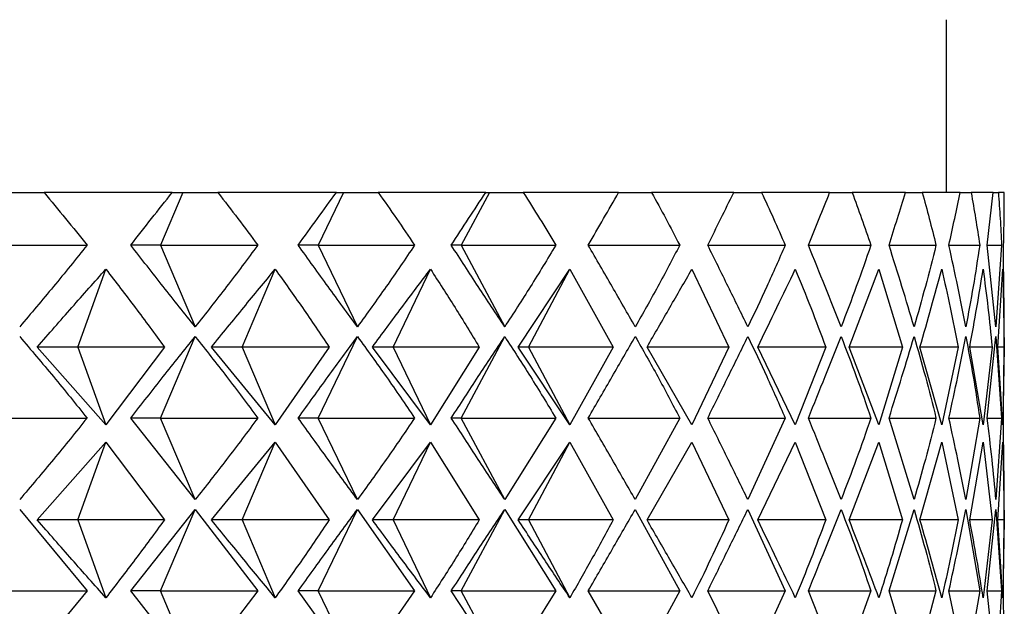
# Model space of a CAD drawing. Header units: millimetres. Extents: x 3674.572 to 3674.636, y 1914.146 to 1915.104.
# Tile 8 of 9: x 3674.61313 to 3674.62167, y 1914.77072 to 1914.77581. Entities that reach past the tile are written whole.
import ezdxf

# ---------------------------------------------------------------- set-up
doc = ezdxf.new("R2010")
doc.units = ezdxf.units.MM
doc.layers.add('SANINDUSA', color=3, linetype='Continuous')

msp = doc.modelspace()

# ---------------------------------------------------------------- linework, layer by layer
at = {"layer": 'SANINDUSA'}
for p, q in [((3674.6211682, 1914.7743113), (3674.6211682, 1914.7758113)), ((3674.6130368, 1914.7743113), (3674.6133391, 1914.7743113)), ((3674.6144503, 1914.7743113), (3674.6133391, 1914.7743113)), ((3674.6145437, 1914.7743113), (3674.6143501, 1914.7738542)), ((3674.6144503, 1914.7743113), (3674.6145437, 1914.7743113)), ((3674.6145437, 1914.7743113), (3674.6148468, 1914.7743113)), ((3674.6158742, 1914.7743113), (3674.6148468, 1914.7743113)), ((3674.6159369, 1914.7743113), (3674.6157174, 1914.7738542)), ((3674.6158742, 1914.7743113), (3674.6159369, 1914.7743113)), ((3674.6159369, 1914.7743113), (3674.6162375, 1914.7743113)), ((3674.6171698, 1914.7743113), (3674.6162375, 1914.7743113)), ((3674.6172012, 1914.7743113), (3674.616958, 1914.7738542)), ((3674.6171698, 1914.7743113), (3674.6172012, 1914.7743113)), ((3674.6172012, 1914.7743113), (3674.617496, 1914.7743113)), ((3674.618323, 1914.7743113), (3674.617496, 1914.7743113)), ((3674.618323, 1914.7743113), (3674.6186084, 1914.7743113)), ((3674.6193211, 1914.7743113), (3674.6186084, 1914.7743113)), ((3674.6193211, 1914.7743113), (3674.6195627, 1914.7743113)), ((3674.6201532, 1914.7743113), (3674.6195627, 1914.7743113)), ((3674.6201532, 1914.7743113), (3674.6203483, 1914.7743113)), ((3674.6208101, 1914.7743113), (3674.6203483, 1914.7743113)), ((3674.6208101, 1914.7743113), (3674.6209566, 1914.7743113)), ((3674.6212847, 1914.7743113), (3674.6209566, 1914.7743113)), ((3674.6212847, 1914.7743113), (3674.621381, 1914.7743113)), ((3674.6215718, 1914.7743113), (3674.621381, 1914.7743113)), ((3674.6215201, 1914.7738542), (3674.6215718, 1914.7743113)), ((3674.6215718, 1914.7743113), (3674.6216167, 1914.7743113)), ((3674.6216682, 1914.7743113), (3674.6216167, 1914.7743113)), ((3674.6128713, 1914.7738542), (3674.6137114, 1914.7738542)), ((3674.6143501, 1914.7738542), (3674.6140906, 1914.7738542)), ((3674.6143501, 1914.7738542), (3674.6146496, 1914.7731471)), ((3674.6143501, 1914.7738542), (3674.6151924, 1914.7738542)), ((3674.6157174, 1914.7738542), (3674.615543, 1914.7738542)), ((3674.6157174, 1914.7738542), (3674.616057, 1914.7731471)), ((3674.6157174, 1914.7738542), (3674.6165527, 1914.7738542)), ((3674.616958, 1914.7738542), (3674.6168708, 1914.7738542)), ((3674.616958, 1914.7738542), (3674.6173342, 1914.7731471)), ((3674.616958, 1914.7738542), (3674.6177773, 1914.7738542)), ((3674.6180586, 1914.7738542), (3674.6188527, 1914.7738542)), ((3674.6190959, 1914.7738542), (3674.6197673, 1914.7738542)), ((3674.6199688, 1914.7738542), (3674.620511, 1914.7738542)), ((3674.6206686, 1914.7738542), (3674.6210756, 1914.7738542)), ((3674.6211876, 1914.7738542), (3674.621455, 1914.7738542)), ((3674.621596, 1914.7731471), (3674.6215201, 1914.7738542)), ((3674.6215201, 1914.7738542), (3674.621645, 1914.7738542)), ((3674.621645, 1914.7738542), (3674.621596, 1914.7731471)), ((3674.6216651, 1914.7733962), (3674.6216625, 1914.7738542)), ((3674.6136306, 1914.7729703), (3674.6138752, 1914.7736458)), ((3674.6150579, 1914.7729703), (3674.615344, 1914.7736458)), ((3674.616366, 1914.7729703), (3674.6166905, 1914.7736458)), ((3674.6174508, 1914.7729703), (3674.6178997, 1914.7736458)), ((3674.6175403, 1914.7729703), (3674.6178997, 1914.7736458)), ((3674.6178997, 1914.7736458), (3674.6182739, 1914.7729703)), ((3674.6189585, 1914.7736458), (3674.6192793, 1914.7729703)), ((3674.6203217, 1914.7729703), (3674.6205801, 1914.7736458)), ((3674.6205801, 1914.7736458), (3674.6207842, 1914.7729703)), ((3674.6216113, 1914.7729703), (3674.621654, 1914.7736458)), ((3674.621654, 1914.7736458), (3674.621668, 1914.7729703)), ((3674.6216682, 1914.7728122), (3674.6216682, 1914.7733962)), ((3674.6143501, 1914.7723542), (3674.6146496, 1914.7730613)), ((3674.6157174, 1914.7723542), (3674.616057, 1914.7730613)), ((3674.616958, 1914.7723542), (3674.6173342, 1914.7730613)), ((3674.6215201, 1914.7723542), (3674.621596, 1914.7730613)), ((3674.621596, 1914.7730613), (3674.621645, 1914.7723542)), ((3674.6138752, 1914.7722948), (3674.6132798, 1914.7729703)), ((3674.6136306, 1914.7729703), (3674.6132798, 1914.7729703)), ((3674.6136306, 1914.7729703), (3674.6138752, 1914.7722948)), ((3674.6143828, 1914.7729703), (3674.6136306, 1914.7729703)), ((3674.6143828, 1914.7729703), (3674.6138752, 1914.7722948)), ((3674.615344, 1914.7722948), (3674.6147916, 1914.7729703)), ((3674.6150579, 1914.7729703), (3674.6147916, 1914.7729703)), ((3674.6150579, 1914.7729703), (3674.615344, 1914.7722948)), ((3674.6158122, 1914.7729703), (3674.6150579, 1914.7729703)), ((3674.6158122, 1914.7729703), (3674.615344, 1914.7722948)), ((3674.6166905, 1914.7722948), (3674.6161871, 1914.7729703)), ((3674.616366, 1914.7729703), (3674.6161871, 1914.7729703)), ((3674.616366, 1914.7729703), (3674.6166905, 1914.7722948)), ((3674.6171139, 1914.7729703), (3674.616366, 1914.7729703)), ((3674.6171139, 1914.7729703), (3674.6166905, 1914.7722948)), ((3674.6178997, 1914.7722948), (3674.6174508, 1914.7729703)), ((3674.6175403, 1914.7729703), (3674.6174508, 1914.7729703)), ((3674.6175403, 1914.7729703), (3674.6178997, 1914.7722948)), ((3674.6182739, 1914.7729703), (3674.6175403, 1914.7729703)), ((3674.6182739, 1914.7729703), (3674.6178997, 1914.7722948)), ((3674.6192793, 1914.7729703), (3674.6185682, 1914.7729703)), ((3674.6189585, 1914.7722948), (3674.6185691, 1914.7729703)), ((3674.6192793, 1914.7729703), (3674.6189585, 1914.7722948)), ((3674.6198552, 1914.7722948), (3674.6195295, 1914.7729703)), ((3674.6201191, 1914.7729703), (3674.6195295, 1914.7729703)), ((3674.6201191, 1914.7729703), (3674.6198552, 1914.7722948)), ((3674.6205801, 1914.7722948), (3674.6203217, 1914.7729703)), ((3674.6207842, 1914.7729703), (3674.6203217, 1914.7729703)), ((3674.6207842, 1914.7729703), (3674.6205801, 1914.7722948)), ((3674.6211252, 1914.7722948), (3674.6209368, 1914.7729703)), ((3674.6212672, 1914.7729703), (3674.6209368, 1914.7729703)), ((3674.6212672, 1914.7729703), (3674.6211252, 1914.7722948)), ((3674.6214844, 1914.7722948), (3674.6213683, 1914.7729703)), ((3674.6215629, 1914.7729703), (3674.6213683, 1914.7729703)), ((3674.6215629, 1914.7729703), (3674.6214844, 1914.7722948)), ((3674.621654, 1914.7722948), (3674.6216113, 1914.7729703)), ((3674.621668, 1914.7729703), (3674.6216113, 1914.7729703)), ((3674.621668, 1914.7729703), (3674.621654, 1914.7722948)), ((3674.6216625, 1914.7723542), (3674.6216651, 1914.7728122)), ((3674.6128713, 1914.7723542), (3674.6137114, 1914.7723542)), ((3674.6146496, 1914.7716471), (3674.6140906, 1914.7723542)), ((3674.6143501, 1914.7723542), (3674.6140906, 1914.7723542)), ((3674.6146496, 1914.7716471), (3674.6143501, 1914.7723542)), ((3674.6143501, 1914.7723542), (3674.6151924, 1914.7723542)), ((3674.6157174, 1914.7723542), (3674.615543, 1914.7723542)), ((3674.616057, 1914.7716471), (3674.6157174, 1914.7723542)), ((3674.6157174, 1914.7723542), (3674.6165527, 1914.7723542)), ((3674.616958, 1914.7723542), (3674.6168708, 1914.7723542)), ((3674.6173342, 1914.7716471), (3674.616958, 1914.7723542)), ((3674.616958, 1914.7723542), (3674.6177773, 1914.7723542)), ((3674.6177773, 1914.7723542), (3674.6173342, 1914.7716471)), ((3674.6180586, 1914.7723542), (3674.6188527, 1914.7723542)), ((3674.6188527, 1914.7723542), (3674.6184671, 1914.7716471)), ((3674.6190959, 1914.7723542), (3674.6197673, 1914.7723542)), ((3674.6197673, 1914.7723542), (3674.6194434, 1914.7716471)), ((3674.6199688, 1914.7723542), (3674.620511, 1914.7723542)), ((3674.620885, 1914.7716471), (3674.6206686, 1914.7723542)), ((3674.6206686, 1914.7723542), (3674.6210756, 1914.7723542)), ((3674.6211876, 1914.7723542), (3674.621455, 1914.7723542)), ((3674.621455, 1914.7723542), (3674.6213346, 1914.7716471)), ((3674.6215201, 1914.7723542), (3674.621645, 1914.7723542)), ((3674.621645, 1914.7723542), (3674.621596, 1914.7716471)), ((3674.6216651, 1914.7718962), (3674.6216625, 1914.7723542)), ((3674.6132798, 1914.7714703), (3674.6138752, 1914.7721458)), ((3674.6136306, 1914.7714703), (3674.6138752, 1914.7721458)), ((3674.6138752, 1914.7721458), (3674.6143828, 1914.7714703)), ((3674.6147916, 1914.7714703), (3674.615344, 1914.7721458)), ((3674.6150579, 1914.7714703), (3674.615344, 1914.7721458)), ((3674.615344, 1914.7721458), (3674.6158122, 1914.7714703)), ((3674.6161871, 1914.7714703), (3674.6166905, 1914.7721458)), ((3674.616366, 1914.7714703), (3674.6166905, 1914.7721458)), ((3674.6166905, 1914.7721458), (3674.6171139, 1914.7714703)), ((3674.6174508, 1914.7714703), (3674.6178997, 1914.7721458)), ((3674.6175403, 1914.7714703), (3674.6178997, 1914.7721458)), ((3674.6178997, 1914.7721458), (3674.6182739, 1914.7714703)), ((3674.6185691, 1914.7714703), (3674.6189585, 1914.7721458)), ((3674.6189585, 1914.7721458), (3674.6192793, 1914.7714703)), ((3674.6195295, 1914.7714703), (3674.6198552, 1914.7721458)), ((3674.6198552, 1914.7721458), (3674.6201191, 1914.7714703)), ((3674.6203217, 1914.7714703), (3674.6205801, 1914.7721458)), ((3674.6205801, 1914.7721458), (3674.6207842, 1914.7714703)), ((3674.6209368, 1914.7714703), (3674.6211252, 1914.7721458)), ((3674.6211252, 1914.7721458), (3674.6212672, 1914.7714703)), ((3674.6213683, 1914.7714703), (3674.6214844, 1914.7721458)), ((3674.6214844, 1914.7721458), (3674.6215629, 1914.7714703)), ((3674.6216113, 1914.7714703), (3674.621654, 1914.7721458)), ((3674.621654, 1914.7721458), (3674.621668, 1914.7714703)), ((3674.6216682, 1914.7713122), (3674.6216682, 1914.7718962)), ((3674.6131273, 1914.7715613), (3674.6137114, 1914.7708542)), ((3674.6140906, 1914.7708542), (3674.6146496, 1914.7715613)), ((3674.6143501, 1914.7708542), (3674.6146496, 1914.7715613)), ((3674.6146496, 1914.7715613), (3674.6151924, 1914.7708542)), ((3674.6157174, 1914.7708542), (3674.616057, 1914.7715613)), ((3674.616057, 1914.7715613), (3674.6165527, 1914.7708542)), ((3674.616958, 1914.7708542), (3674.6173342, 1914.7715613)), ((3674.6173342, 1914.7715613), (3674.6177773, 1914.7708542)), ((3674.6184671, 1914.7715613), (3674.6188527, 1914.7708542)), ((3674.6194434, 1914.7715613), (3674.6197673, 1914.7708542)), ((3674.6206686, 1914.7708542), (3674.620885, 1914.7715613)), ((3674.6213346, 1914.7715613), (3674.621455, 1914.7708542)), ((3674.6215201, 1914.7708542), (3674.621596, 1914.7715613)), ((3674.621596, 1914.7715613), (3674.621645, 1914.7708542)), ((3674.6136306, 1914.7714703), (3674.6132798, 1914.7714703)), ((3674.6136306, 1914.7714703), (3674.6138752, 1914.7707948)), ((3674.6143828, 1914.7714703), (3674.6136306, 1914.7714703)), ((3674.6150579, 1914.7714703), (3674.6147916, 1914.7714703)), ((3674.6150579, 1914.7714703), (3674.615344, 1914.7707948)), ((3674.6158122, 1914.7714703), (3674.6150579, 1914.7714703)), ((3674.616366, 1914.7714703), (3674.6161871, 1914.7714703)), ((3674.616366, 1914.7714703), (3674.6166905, 1914.7707948)), ((3674.6171139, 1914.7714703), (3674.616366, 1914.7714703)), ((3674.6175403, 1914.7714703), (3674.6174508, 1914.7714703)), ((3674.6175403, 1914.7714703), (3674.6178997, 1914.7707948)), ((3674.6182739, 1914.7714703), (3674.6175403, 1914.7714703)), ((3674.6192793, 1914.7714703), (3674.6185682, 1914.7714703)), ((3674.6201191, 1914.7714703), (3674.6195295, 1914.7714703)), ((3674.6207842, 1914.7714703), (3674.6203217, 1914.7714703)), ((3674.6212672, 1914.7714703), (3674.6209368, 1914.7714703)), ((3674.6215629, 1914.7714703), (3674.6213683, 1914.7714703)), ((3674.6215629, 1914.7714703), (3674.6214844, 1914.7707948)), ((3674.621654, 1914.7707948), (3674.6216113, 1914.7714703)), ((3674.621668, 1914.7714703), (3674.6216113, 1914.7714703)), ((3674.621668, 1914.7714703), (3674.621654, 1914.7707948)), ((3674.6216625, 1914.7708542), (3674.6216651, 1914.7713122)), ((3674.6128713, 1914.7708542), (3674.6137114, 1914.7708542)), ((3674.6137114, 1914.7708542), (3674.6131273, 1914.7701471)), ((3674.6146496, 1914.7701471), (3674.6140906, 1914.7708542)), ((3674.6143501, 1914.7708542), (3674.6140906, 1914.7708542)), ((3674.6146496, 1914.7701471), (3674.6143501, 1914.7708542)), ((3674.6143501, 1914.7708542), (3674.6151924, 1914.7708542)), ((3674.6151924, 1914.7708542), (3674.6146496, 1914.7701471)), ((3674.616057, 1914.7701471), (3674.615543, 1914.7708542)), ((3674.6157174, 1914.7708542), (3674.615543, 1914.7708542)), ((3674.616057, 1914.7701471), (3674.6157174, 1914.7708542)), ((3674.6157174, 1914.7708542), (3674.6165527, 1914.7708542)), ((3674.6165527, 1914.7708542), (3674.616057, 1914.7701471)), ((3674.6173342, 1914.7701471), (3674.6168708, 1914.7708542)), ((3674.616958, 1914.7708542), (3674.6168708, 1914.7708542)), ((3674.6173342, 1914.7701471), (3674.616958, 1914.7708542)), ((3674.616958, 1914.7708542), (3674.6177773, 1914.7708542)), ((3674.6177773, 1914.7708542), (3674.6173342, 1914.7701471)), ((3674.6180586, 1914.7708542), (3674.6188527, 1914.7708542)), ((3674.6184671, 1914.7701471), (3674.6180595, 1914.7708542)), ((3674.6188527, 1914.7708542), (3674.6184671, 1914.7701471)), ((3674.6194434, 1914.7701471), (3674.6190959, 1914.7708542)), ((3674.6190959, 1914.7708542), (3674.6197673, 1914.7708542)), ((3674.6197673, 1914.7708542), (3674.6194434, 1914.7701471)), ((3674.6202523, 1914.7701471), (3674.6199688, 1914.7708542)), ((3674.6199688, 1914.7708542), (3674.620511, 1914.7708542)), ((3674.620511, 1914.7708542), (3674.6202523, 1914.7701471)), ((3674.620885, 1914.7701471), (3674.6206686, 1914.7708542)), ((3674.6206686, 1914.7708542), (3674.6210756, 1914.7708542)), ((3674.6210756, 1914.7708542), (3674.620885, 1914.7701471)), ((3674.6213346, 1914.7701471), (3674.6211876, 1914.7708542)), ((3674.6211876, 1914.7708542), (3674.621455, 1914.7708542)), ((3674.621455, 1914.7708542), (3674.6213346, 1914.7701471)), ((3674.621596, 1914.7701471), (3674.6215201, 1914.7708542)), ((3674.6215201, 1914.7708542), (3674.621645, 1914.7708542)), ((3674.621645, 1914.7708542), (3674.621596, 1914.7701471)), ((3674.6216651, 1914.7703962), (3674.6216625, 1914.7708542))]:
    msp.add_line(p, q, dxfattribs=at)
for points, knots in [([(3674.613339, 1914.7743113), (3674.6134015, 1914.774236), (3674.6135272, 1914.7740846), (3674.6136497, 1914.7739313), (3674.6137114, 1914.7738542)], [0, 0, 0, 0, 0.497035, 1, 1, 1, 1]), ([(3674.6140906, 1914.7738542), (3674.6141509, 1914.7739313), (3674.6142708, 1914.7740846), (3674.6143907, 1914.774236), (3674.6144503, 1914.7743113)], [0, 0, 0, 0, 0.502965, 1, 1, 1, 1]), ([(3674.6148468, 1914.7743113), (3674.6149048, 1914.774236), (3674.6150217, 1914.7740846), (3674.6151353, 1914.7739313), (3674.6151924, 1914.7738542)], [0, 0, 0, 0, 0.497035, 1, 1, 1, 1]), ([(3674.615543, 1914.7738542), (3674.6155986, 1914.7739313), (3674.6157092, 1914.7740846), (3674.6158194, 1914.774236), (3674.6158742, 1914.7743113)], [0, 0, 0, 0, 0.502965, 1, 1, 1, 1]), ([(3674.6162375, 1914.7743113), (3674.6162905, 1914.774236), (3674.6163973, 1914.7740846), (3674.6165007, 1914.7739313), (3674.6165527, 1914.7738542)], [0, 0, 0, 0, 0.497035, 1, 1, 1, 1]), ([(3674.6168708, 1914.7738542), (3674.6169211, 1914.7739313), (3674.6170212, 1914.7740846), (3674.6171205, 1914.774236), (3674.6171698, 1914.7743113)], [0, 0, 0, 0, 0.502965, 1, 1, 1, 1]), ([(3674.617496, 1914.7743113), (3674.6175434, 1914.774236), (3674.6176389, 1914.7740846), (3674.6177309, 1914.7739313), (3674.6177773, 1914.7738542)], [0, 0, 0, 0, 0.497035, 1, 1, 1, 1]), ([(3674.6180595, 1914.7738542), (3674.6181039, 1914.7739313), (3674.6181923, 1914.7740846), (3674.6182796, 1914.774236), (3674.618323, 1914.7743113)], [0, 0, 0, 0, 0.502965, 1, 1, 1, 1]), ([(3674.6186084, 1914.7743113), (3674.6186497, 1914.774236), (3674.6187329, 1914.7740846), (3674.6188126, 1914.7739313), (3674.6188527, 1914.7738542)], [0, 0, 0, 0, 0.497035, 1, 1, 1, 1]), ([(3674.6190959, 1914.7738542), (3674.619134, 1914.7739313), (3674.6192098, 1914.7740846), (3674.6192841, 1914.774236), (3674.6193211, 1914.7743113)], [0, 0, 0, 0, 0.502965, 1, 1, 1, 1]), ([(3674.6195627, 1914.7743113), (3674.6195974, 1914.774236), (3674.6196673, 1914.7740846), (3674.6197338, 1914.7739313), (3674.6197673, 1914.7738542)], [0, 0, 0, 0, 0.497035, 1, 1, 1, 1]), ([(3674.6199688, 1914.7738542), (3674.6200001, 1914.7739313), (3674.6200625, 1914.7740846), (3674.6201231, 1914.774236), (3674.6201532, 1914.7743113)], [0, 0, 0, 0, 0.502965, 1, 1, 1, 1]), ([(3674.6203483, 1914.7743113), (3674.620376, 1914.774236), (3674.6204319, 1914.7740846), (3674.6204845, 1914.7739313), (3674.620511, 1914.7738542)], [0, 0, 0, 0, 0.497035, 1, 1, 1, 1]), ([(3674.6206686, 1914.7738542), (3674.6206928, 1914.7739313), (3674.620741, 1914.7740846), (3674.6207872, 1914.774236), (3674.6208101, 1914.7743113)], [0, 0, 0, 0, 0.502965, 1, 1, 1, 1]), ([(3674.6209566, 1914.7743113), (3674.6209771, 1914.774236), (3674.6210184, 1914.7740846), (3674.6210565, 1914.7739313), (3674.6210756, 1914.7738542)], [0, 0, 0, 0, 0.497035, 1, 1, 1, 1]), ([(3674.6211876, 1914.7738542), (3674.6212045, 1914.7739313), (3674.621238, 1914.7740846), (3674.6212692, 1914.774236), (3674.6212847, 1914.7743113)], [0, 0, 0, 0, 0.502965, 1, 1, 1, 1]), ([(3674.6213809, 1914.7743113), (3674.621394, 1914.774236), (3674.6214202, 1914.7740846), (3674.6214433, 1914.7739313), (3674.621455, 1914.7738542)], [0, 0, 0, 0, 0.497035, 1, 1, 1, 1]), ([(3674.6216167, 1914.7743113), (3674.6216221, 1914.774236), (3674.621633, 1914.7740846), (3674.621641, 1914.7739313), (3674.621645, 1914.7738542)], [0, 0, 0, 0, 0.497035, 1, 1, 1, 1]), ([(3674.6216625, 1914.7738542), (3674.6216642, 1914.7739313), (3674.6216674, 1914.7740846), (3674.621668, 1914.774236), (3674.6216682, 1914.7743113)], [0, 0, 0, 0, 0.502965, 1, 1, 1, 1]), ([(3674.6137114, 1914.7738542), (3674.613615, 1914.7737341), (3674.6134241, 1914.7734961), (3674.6132256, 1914.7732627), (3674.6131273, 1914.7731471)], [0, 0, 0, 0, 0.504631, 1, 1, 1, 1]), ([(3674.6146496, 1914.7731471), (3674.6145573, 1914.7732627), (3674.614371, 1914.7734961), (3674.6141846, 1914.7737341), (3674.6140906, 1914.7738542)], [0, 0, 0, 0, 0.495369, 1, 1, 1, 1]), ([(3674.6151924, 1914.7738542), (3674.6151031, 1914.7737341), (3674.6149261, 1914.7734961), (3674.6147412, 1914.7732627), (3674.6146496, 1914.7731471)], [0, 0, 0, 0, 0.504631, 1, 1, 1, 1]), ([(3674.616057, 1914.7731471), (3674.6159724, 1914.7732627), (3674.6158015, 1914.7734961), (3674.6156297, 1914.7737341), (3674.615543, 1914.7738542)], [0, 0, 0, 0, 0.495369, 1, 1, 1, 1]), ([(3674.6165527, 1914.7738542), (3674.6164713, 1914.7737341), (3674.6163102, 1914.7734961), (3674.6161409, 1914.7732627), (3674.616057, 1914.7731471)], [0, 0, 0, 0, 0.504631, 1, 1, 1, 1]), ([(3674.6173342, 1914.7731471), (3674.6172582, 1914.7732627), (3674.6171046, 1914.7734961), (3674.6169492, 1914.7737341), (3674.6168708, 1914.7738542)], [0, 0, 0, 0, 0.495369, 1, 1, 1, 1]), ([(3674.6177773, 1914.7738542), (3674.6177048, 1914.7737341), (3674.6175612, 1914.7734961), (3674.6174094, 1914.7732627), (3674.6173342, 1914.7731471)], [0, 0, 0, 0, 0.504631, 1, 1, 1, 1]), ([(3674.6184671, 1914.7731471), (3674.6184005, 1914.7732627), (3674.6182659, 1914.7734961), (3674.6181287, 1914.7737341), (3674.6180595, 1914.7738542)], [0, 0, 0, 0, 0.495369, 1, 1, 1, 1]), ([(3674.6188527, 1914.7738542), (3674.6187899, 1914.7737341), (3674.6186655, 1914.7734961), (3674.6185329, 1914.7732627), (3674.6184671, 1914.7731471)], [0, 0, 0, 0, 0.504631, 1, 1, 1, 1]), ([(3674.6194434, 1914.7731471), (3674.6193869, 1914.7732627), (3674.6192728, 1914.7734961), (3674.6191552, 1914.7737341), (3674.6190959, 1914.7738542)], [0, 0, 0, 0, 0.495369, 1, 1, 1, 1]), ([(3674.6197673, 1914.7738542), (3674.6197149, 1914.7737341), (3674.619611, 1914.7734961), (3674.6194989, 1914.7732627), (3674.6194434, 1914.7731471)], [0, 0, 0, 0, 0.504631, 1, 1, 1, 1]), ([(3674.6202523, 1914.7731471), (3674.6202066, 1914.7732627), (3674.6201142, 1914.7734961), (3674.6200176, 1914.7737341), (3674.6199688, 1914.7738542)], [0, 0, 0, 0, 0.495369, 1, 1, 1, 1]), ([(3674.620511, 1914.7738542), (3674.6204695, 1914.7737341), (3674.6203873, 1914.7734961), (3674.620297, 1914.7732627), (3674.6202523, 1914.7731471)], [0, 0, 0, 0, 0.504631, 1, 1, 1, 1]), ([(3674.620885, 1914.7731471), (3674.6208505, 1914.7732627), (3674.6207808, 1914.7734961), (3674.6207062, 1914.7737341), (3674.6206686, 1914.7738542)], [0, 0, 0, 0, 0.495369, 1, 1, 1, 1]), ([(3674.6210756, 1914.7738542), (3674.6210455, 1914.7737341), (3674.6209859, 1914.7734961), (3674.6209184, 1914.7732627), (3674.620885, 1914.7731471)], [0, 0, 0, 0, 0.504631, 1, 1, 1, 1]), ([(3674.6213346, 1914.7731471), (3674.6213117, 1914.7732627), (3674.6212655, 1914.7734961), (3674.6212137, 1914.7737341), (3674.6211876, 1914.7738542)], [0, 0, 0, 0, 0.495369, 1, 1, 1, 1]), ([(3674.621455, 1914.7738542), (3674.6214366, 1914.7737341), (3674.6214002, 1914.7734961), (3674.6213563, 1914.7732627), (3674.6213346, 1914.7731471)], [0, 0, 0, 0, 0.504631, 1, 1, 1, 1]), ([(3674.6132798, 1914.7729703), (3674.6133799, 1914.7730853), (3674.6135781, 1914.7733132), (3674.6137767, 1914.7735357), (3674.6138752, 1914.7736458)], [0, 0, 0, 0, 0.50475, 1, 1, 1, 1]), ([(3674.6138752, 1914.7736458), (3674.6139606, 1914.773535), (3674.6141328, 1914.7733115), (3674.614299, 1914.7730847), (3674.6143828, 1914.7729703)], [0, 0, 0, 0, 0.4958541, 1, 1, 1, 1]), ([(3674.6147916, 1914.7729703), (3674.6148847, 1914.7730853), (3674.615069, 1914.7733132), (3674.6152529, 1914.7735357), (3674.615344, 1914.7736458)], [0, 0, 0, 0, 0.50475, 1, 1, 1, 1]), ([(3674.615344, 1914.7736458), (3674.615423, 1914.773535), (3674.6155822, 1914.7733115), (3674.6157351, 1914.7730847), (3674.6158122, 1914.7729703)], [0, 0, 0, 0, 0.495854, 1, 1, 1, 1]), ([(3674.6161871, 1914.7729703), (3674.6162721, 1914.7730853), (3674.6164406, 1914.7733132), (3674.6166077, 1914.7735357), (3674.6166905, 1914.7736458)], [0, 0, 0, 0, 0.50475, 1, 1, 1, 1]), ([(3674.6166905, 1914.7736458), (3674.6167621, 1914.773535), (3674.6169065, 1914.7733115), (3674.6170444, 1914.7730847), (3674.6171139, 1914.7729703)], [0, 0, 0, 0, 0.495854, 1, 1, 1, 1]), ([(3674.6185691, 1914.7729703), (3674.6186354, 1914.7730853), (3674.6187667, 1914.7733132), (3674.618895, 1914.7735357), (3674.6189585, 1914.7736458)], [0, 0, 0, 0, 0.50475, 1, 1, 1, 1]), ([(3674.6195295, 1914.7729703), (3674.6195853, 1914.7730853), (3674.6196958, 1914.7733132), (3674.6198024, 1914.7735357), (3674.6198552, 1914.7736458)], [0, 0, 0, 0, 0.50475, 1, 1, 1, 1]), ([(3674.6198552, 1914.7736458), (3674.6199004, 1914.773535), (3674.6199917, 1914.7733115), (3674.6200764, 1914.7730847), (3674.6201191, 1914.7729703)], [0, 0, 0, 0, 0.4958541, 1, 1, 1, 1]), ([(3674.6209368, 1914.7729703), (3674.6209699, 1914.7730853), (3674.6210354, 1914.7733132), (3674.6210954, 1914.7735357), (3674.6211252, 1914.7736458)], [0, 0, 0, 0, 0.50475, 1, 1, 1, 1]), ([(3674.6211252, 1914.7736458), (3674.6211502, 1914.773535), (3674.6212006, 1914.7733115), (3674.6212449, 1914.7730847), (3674.6212672, 1914.7729703)], [0, 0, 0, 0, 0.4958541, 1, 1, 1, 1]), ([(3674.6213683, 1914.7729703), (3674.6213894, 1914.7730853), (3674.6214312, 1914.7733132), (3674.6214668, 1914.7735357), (3674.6214844, 1914.7736458)], [0, 0, 0, 0, 0.50475, 1, 1, 1, 1]), ([(3674.6214844, 1914.7736458), (3674.6214989, 1914.773535), (3674.6215279, 1914.7733115), (3674.6215512, 1914.7730847), (3674.6215629, 1914.7729703)], [0, 0, 0, 0, 0.4958541, 1, 1, 1, 1]), ([(3674.6131273, 1914.7730613), (3674.6132256, 1914.7729457), (3674.6134241, 1914.7727123), (3674.613615, 1914.7724743), (3674.6137114, 1914.7723542)], [0, 0, 0, 0, 0.495369, 1, 1, 1, 1]), ([(3674.6140906, 1914.7723542), (3674.6141846, 1914.7724743), (3674.614371, 1914.7727123), (3674.6145573, 1914.7729457), (3674.6146496, 1914.7730613)], [0, 0, 0, 0, 0.504631, 1, 1, 1, 1]), ([(3674.6146496, 1914.7730613), (3674.6147412, 1914.7729457), (3674.6149261, 1914.7727123), (3674.6151031, 1914.7724743), (3674.6151924, 1914.7723542)], [0, 0, 0, 0, 0.495369, 1, 1, 1, 1]), ([(3674.615543, 1914.7723542), (3674.6156297, 1914.7724743), (3674.6158015, 1914.7727123), (3674.6159724, 1914.7729457), (3674.616057, 1914.7730613)], [0, 0, 0, 0, 0.504631, 1, 1, 1, 1]), ([(3674.616057, 1914.7730613), (3674.6161409, 1914.7729457), (3674.6163102, 1914.7727123), (3674.6164713, 1914.7724743), (3674.6165527, 1914.7723542)], [0, 0, 0, 0, 0.495369, 1, 1, 1, 1]), ([(3674.6168708, 1914.7723542), (3674.6169492, 1914.7724743), (3674.6171046, 1914.7727123), (3674.6172582, 1914.7729457), (3674.6173342, 1914.7730613)], [0, 0, 0, 0, 0.504631, 1, 1, 1, 1]), ([(3674.6173342, 1914.7730613), (3674.6174094, 1914.7729457), (3674.6175612, 1914.7727123), (3674.6177048, 1914.7724743), (3674.6177773, 1914.7723542)], [0, 0, 0, 0, 0.495369, 1, 1, 1, 1]), ([(3674.6180595, 1914.7723542), (3674.6181287, 1914.7724743), (3674.6182659, 1914.7727123), (3674.6184005, 1914.7729457), (3674.6184671, 1914.7730613)], [0, 0, 0, 0, 0.504631, 1, 1, 1, 1]), ([(3674.6184671, 1914.7730613), (3674.6185329, 1914.7729457), (3674.6186655, 1914.7727123), (3674.6187899, 1914.7724743), (3674.6188527, 1914.7723542)], [0, 0, 0, 0, 0.495369, 1, 1, 1, 1]), ([(3674.6190959, 1914.7723542), (3674.6191552, 1914.7724743), (3674.6192728, 1914.7727123), (3674.6193869, 1914.7729457), (3674.6194434, 1914.7730613)], [0, 0, 0, 0, 0.504631, 1, 1, 1, 1]), ([(3674.6194434, 1914.7730613), (3674.6194989, 1914.7729457), (3674.619611, 1914.7727123), (3674.6197149, 1914.7724743), (3674.6197673, 1914.7723542)], [0, 0, 0, 0, 0.495369, 1, 1, 1, 1]), ([(3674.6199688, 1914.7723542), (3674.6200176, 1914.7724743), (3674.6201142, 1914.7727123), (3674.6202066, 1914.7729457), (3674.6202523, 1914.7730613)], [0, 0, 0, 0, 0.504631, 1, 1, 1, 1]), ([(3674.6202523, 1914.7730613), (3674.620297, 1914.7729457), (3674.6203873, 1914.7727123), (3674.6204695, 1914.7724743), (3674.620511, 1914.7723542)], [0, 0, 0, 0, 0.495369, 1, 1, 1, 1]), ([(3674.6206686, 1914.7723542), (3674.6207062, 1914.7724743), (3674.6207808, 1914.7727123), (3674.6208505, 1914.7729457), (3674.620885, 1914.7730613)], [0, 0, 0, 0, 0.504631, 1, 1, 1, 1]), ([(3674.620885, 1914.7730613), (3674.6209184, 1914.7729457), (3674.6209859, 1914.7727123), (3674.6210455, 1914.7724743), (3674.6210756, 1914.7723542)], [0, 0, 0, 0, 0.495369, 1, 1, 1, 1]), ([(3674.6211876, 1914.7723542), (3674.6212137, 1914.7724743), (3674.6212655, 1914.7727123), (3674.6213117, 1914.7729457), (3674.6213346, 1914.7730613)], [0, 0, 0, 0, 0.504631, 1, 1, 1, 1]), ([(3674.6213346, 1914.7730613), (3674.6213563, 1914.7729457), (3674.6214002, 1914.7727123), (3674.6214366, 1914.7724743), (3674.621455, 1914.7723542)], [0, 0, 0, 0, 0.495369, 1, 1, 1, 1]), ([(3674.6137114, 1914.7723542), (3674.613615, 1914.7722341), (3674.6134241, 1914.7719961), (3674.6132256, 1914.7717627), (3674.6131273, 1914.7716471)], [0, 0, 0, 0, 0.504631, 1, 1, 1, 1]), ([(3674.6151924, 1914.7723542), (3674.6151031, 1914.7722341), (3674.6149261, 1914.7719961), (3674.6147412, 1914.7717627), (3674.6146496, 1914.7716471)], [0, 0, 0, 0, 0.504631, 1, 1, 1, 1]), ([(3674.616057, 1914.7716471), (3674.6159724, 1914.7717627), (3674.6158015, 1914.7719961), (3674.6156297, 1914.7722341), (3674.615543, 1914.7723542)], [0, 0, 0, 0, 0.495369, 1, 1, 1, 1]), ([(3674.6165527, 1914.7723542), (3674.6164713, 1914.7722341), (3674.6163102, 1914.7719961), (3674.6161409, 1914.7717627), (3674.616057, 1914.7716471)], [0, 0, 0, 0, 0.504631, 1, 1, 1, 1]), ([(3674.6173342, 1914.7716471), (3674.6172581, 1914.7717627), (3674.6171046, 1914.7719961), (3674.6169492, 1914.7722341), (3674.6168708, 1914.7723542)], [0, 0, 0, 0, 0.495369, 1, 1, 1, 1]), ([(3674.6184671, 1914.7716471), (3674.6184005, 1914.7717627), (3674.6182659, 1914.7719961), (3674.6181287, 1914.7722341), (3674.6180595, 1914.7723542)], [0, 0, 0, 0, 0.495369, 1, 1, 1, 1]), ([(3674.6194434, 1914.7716471), (3674.6193869, 1914.7717627), (3674.6192728, 1914.7719961), (3674.6191552, 1914.7722341), (3674.6190959, 1914.7723542)], [0, 0, 0, 0, 0.495369, 1, 1, 1, 1]), ([(3674.6202523, 1914.7716471), (3674.6202066, 1914.7717627), (3674.6201142, 1914.7719961), (3674.6200176, 1914.7722341), (3674.6199688, 1914.7723542)], [0, 0, 0, 0, 0.495369, 1, 1, 1, 1]), ([(3674.620511, 1914.7723542), (3674.6204695, 1914.7722341), (3674.6203873, 1914.7719961), (3674.620297, 1914.7717627), (3674.6202523, 1914.7716471)], [0, 0, 0, 0, 0.504631, 1, 1, 1, 1]), ([(3674.6210756, 1914.7723542), (3674.6210455, 1914.7722341), (3674.6209859, 1914.7719961), (3674.6209184, 1914.7717627), (3674.620885, 1914.7716471)], [0, 0, 0, 0, 0.504631, 1, 1, 1, 1]), ([(3674.6213346, 1914.7716471), (3674.6213117, 1914.7717627), (3674.6212655, 1914.7719961), (3674.6212137, 1914.7722341), (3674.6211876, 1914.7723542)], [0, 0, 0, 0, 0.495369, 1, 1, 1, 1]), ([(3674.621596, 1914.7716471), (3674.621585, 1914.7717627), (3674.6215628, 1914.7719961), (3674.6215345, 1914.7722341), (3674.6215201, 1914.7723542)], [0, 0, 0, 0, 0.495369, 1, 1, 1, 1]), ([(3674.615543, 1914.7708542), (3674.6156297, 1914.7709743), (3674.6158015, 1914.7712123), (3674.6159724, 1914.7714457), (3674.616057, 1914.7715613)], [0, 0, 0, 0, 0.504631, 1, 1, 1, 1]), ([(3674.6168708, 1914.7708542), (3674.6169492, 1914.7709743), (3674.6171046, 1914.7712123), (3674.6172582, 1914.7714457), (3674.6173342, 1914.7715613)], [0, 0, 0, 0, 0.504631, 1, 1, 1, 1]), ([(3674.6180595, 1914.7708542), (3674.6181287, 1914.7709743), (3674.6182659, 1914.7712123), (3674.6184005, 1914.7714457), (3674.6184671, 1914.7715613)], [0, 0, 0, 0, 0.504631, 1, 1, 1, 1]), ([(3674.6190959, 1914.7708542), (3674.6191552, 1914.7709743), (3674.6192728, 1914.7712123), (3674.6193869, 1914.7714457), (3674.6194434, 1914.7715613)], [0, 0, 0, 0, 0.504631, 1, 1, 1, 1]), ([(3674.6199688, 1914.7708542), (3674.6200176, 1914.7709743), (3674.6201142, 1914.7712123), (3674.6202066, 1914.7714457), (3674.6202523, 1914.7715613)], [0, 0, 0, 0, 0.504631, 1, 1, 1, 1]), ([(3674.6202523, 1914.7715613), (3674.620297, 1914.7714457), (3674.6203873, 1914.7712123), (3674.6204695, 1914.7709743), (3674.620511, 1914.7708542)], [0, 0, 0, 0, 0.495369, 1, 1, 1, 1]), ([(3674.620885, 1914.7715613), (3674.6209184, 1914.7714457), (3674.6209859, 1914.7712123), (3674.6210455, 1914.7709743), (3674.6210756, 1914.7708542)], [0, 0, 0, 0, 0.495369, 1, 1, 1, 1]), ([(3674.6211876, 1914.7708542), (3674.6212137, 1914.7709743), (3674.6212655, 1914.7712123), (3674.6213117, 1914.7714457), (3674.6213346, 1914.7715613)], [0, 0, 0, 0, 0.504631, 1, 1, 1, 1]), ([(3674.6138752, 1914.7707948), (3674.6137767, 1914.770905), (3674.6135781, 1914.7711275), (3674.6133799, 1914.7713553), (3674.6132798, 1914.7714703)], [0, 0, 0, 0, 0.49525, 1, 1, 1, 1]), ([(3674.6143828, 1914.7714703), (3674.614299, 1914.771356), (3674.6141328, 1914.7711291), (3674.6139606, 1914.7709056), (3674.6138752, 1914.7707948)], [0, 0, 0, 0, 0.504146, 1, 1, 1, 1]), ([(3674.615344, 1914.7707948), (3674.6152529, 1914.770905), (3674.615069, 1914.7711275), (3674.6148847, 1914.7713553), (3674.6147916, 1914.7714703)], [0, 0, 0, 0, 0.49525, 1, 1, 1, 1]), ([(3674.6158122, 1914.7714703), (3674.6157351, 1914.771356), (3674.6155822, 1914.7711291), (3674.615423, 1914.7709056), (3674.615344, 1914.7707948)], [0, 0, 0, 0, 0.504146, 1, 1, 1, 1]), ([(3674.6166905, 1914.7707948), (3674.6166077, 1914.770905), (3674.6164406, 1914.7711275), (3674.6162721, 1914.7713553), (3674.6161871, 1914.7714703)], [0, 0, 0, 0, 0.49525, 1, 1, 1, 1]), ([(3674.6171139, 1914.7714703), (3674.6170444, 1914.771356), (3674.6169065, 1914.7711291), (3674.6167621, 1914.7709056), (3674.6166905, 1914.7707948)], [0, 0, 0, 0, 0.504146, 1, 1, 1, 1]), ([(3674.6178997, 1914.7707948), (3674.6178261, 1914.770905), (3674.6176776, 1914.7711275), (3674.6175269, 1914.7713553), (3674.6174508, 1914.7714703)], [0, 0, 0, 0, 0.49525, 1, 1, 1, 1]), ([(3674.6182739, 1914.7714703), (3674.6182126, 1914.771356), (3674.6180912, 1914.7711291), (3674.6179632, 1914.7709056), (3674.6178997, 1914.7707948)], [0, 0, 0, 0, 0.504146, 1, 1, 1, 1]), ([(3674.6189585, 1914.7707948), (3674.618895, 1914.770905), (3674.6187667, 1914.7711275), (3674.6186354, 1914.7713553), (3674.6185691, 1914.7714703)], [0, 0, 0, 0, 0.49525, 1, 1, 1, 1]), ([(3674.6192793, 1914.7714703), (3674.619227, 1914.771356), (3674.6191233, 1914.7711291), (3674.6190131, 1914.7709056), (3674.6189585, 1914.7707948)], [0, 0, 0, 0, 0.504146, 1, 1, 1, 1]), ([(3674.6198552, 1914.7707948), (3674.6198024, 1914.770905), (3674.6196958, 1914.7711275), (3674.6195853, 1914.7713553), (3674.6195295, 1914.7714703)], [0, 0, 0, 0, 0.49525, 1, 1, 1, 1]), ([(3674.6201191, 1914.7714703), (3674.6200764, 1914.771356), (3674.6199917, 1914.7711291), (3674.6199004, 1914.7709056), (3674.6198552, 1914.7707948)], [0, 0, 0, 0, 0.504146, 1, 1, 1, 1]), ([(3674.6205801, 1914.7707948), (3674.6205386, 1914.770905), (3674.6204548, 1914.7711275), (3674.6203663, 1914.7713553), (3674.6203217, 1914.7714703)], [0, 0, 0, 0, 0.49525, 1, 1, 1, 1]), ([(3674.6207842, 1914.7714703), (3674.6207515, 1914.771356), (3674.6206866, 1914.7711291), (3674.6206154, 1914.7709056), (3674.6205801, 1914.7707948)], [0, 0, 0, 0, 0.504146, 1, 1, 1, 1]), ([(3674.6211252, 1914.7707948), (3674.6210954, 1914.770905), (3674.6210354, 1914.7711275), (3674.6209699, 1914.7713553), (3674.6209368, 1914.7714703)], [0, 0, 0, 0, 0.49525, 1, 1, 1, 1]), ([(3674.6212672, 1914.7714703), (3674.6212449, 1914.771356), (3674.6212006, 1914.7711291), (3674.6211502, 1914.7709056), (3674.6211252, 1914.7707948)], [0, 0, 0, 0, 0.504146, 1, 1, 1, 1]), ([(3674.6214844, 1914.7707948), (3674.6214668, 1914.770905), (3674.6214312, 1914.7711275), (3674.6213894, 1914.7713553), (3674.6213683, 1914.7714703)], [0, 0, 0, 0, 0.49525, 1, 1, 1, 1])]:
    msp.add_open_spline(points, degree=3, knots=knots, dxfattribs=at)

doc.saveas('drawing.dxf')
